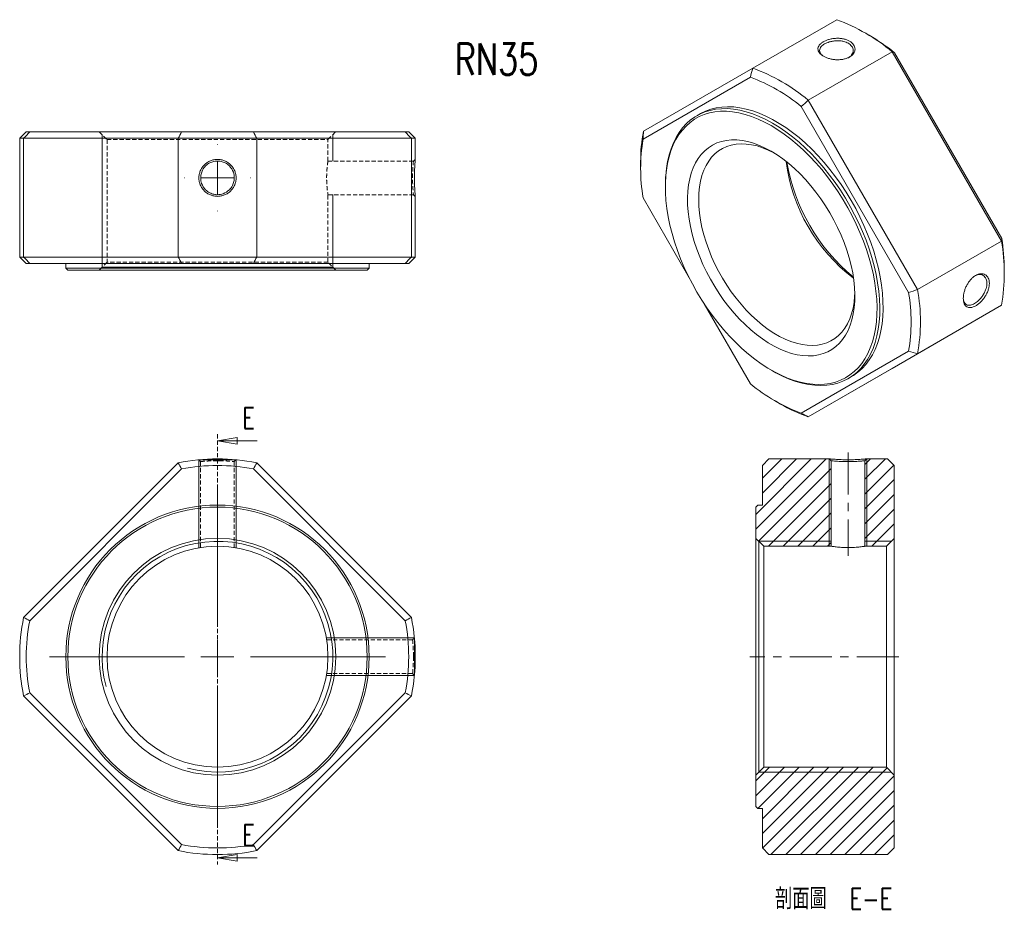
# Model space of a CAD drawing. Header units: millimetres. Extents: x -3 to 296, y -58 to 213.
import ezdxf

# ---------------------------------------------------------------- set-up
doc = ezdxf.new("R2010")
doc.units = ezdxf.units.MM
doc.linetypes.add('CENTERX2', pattern=[20.32, 12.7, -2.54, 2.54, -2.54])
doc.linetypes.add('HIDDEN', pattern=[1.905, 1.27, -0.635])
doc.layers.get('0').update_dxf_attribs({"lineweight": 18})
doc.layers.add('FORMAT', color=7, linetype='Continuous', lineweight=18)
doc.styles.add('SLDTEXTSTYLE0', font='txt.shx', dxfattribs={"width": 0.75})
doc.styles.add('SLDTEXTSTYLE1', font='txt.shx', dxfattribs={"width": 0.75, "bigfont": 'bigfont.shx'})

# ---------------------------------------------------------------- blocks, each defined once
blk = doc.blocks.new('SW_CENTERMARKSYMBOL_0')
at = {"layer": 'FORMAT', "color": 0}
for p, q in [((0, 10), (0, 51)), ((0, 0), (0, 5)), ((-10, 0), (-51, 0)), ((0, 0), (-5, 0)), ((0, 0), (0, -5)), ((0, 0), (5, 0)), ((10, 0), (51, 0)), ((0, -10), (0, -51))]:
    blk.add_line(p, q, dxfattribs=at)
blk = doc.blocks.new('_CLOSED')
at = {"color": 0, "linetype": 'ByBlock', "lineweight": -2}
for p, q in [((-1, 0.166667), (0, 0)), ((-1, 0.166667), (-1, -0.166667)), ((0, 0), (-1, -0.166667)), ((0, 0), (-1, 0))]:
    blk.add_line(p, q, dxfattribs=at)
blk = doc.blocks.new('SW_CENTERMARKSYMBOL_1')
at = {"layer": 'FORMAT', "color": 0}
for p, q in [((0, 10), (0, 10.1)), ((0, 0), (0, 5)), ((-10, 0), (-10.1, 0)), ((0, 0), (-5, 0)), ((0, 0), (0, -5)), ((0, 0), (5, 0)), ((10, 0), (10.1, 0)), ((0, -10), (0, -10.1))]:
    blk.add_line(p, q, dxfattribs=at)
blk = doc.blocks.new('SW_NOTE_0')
at = {"layer": 'FORMAT', "color": 0, "char_height": 6.35, "attachment_point": 2}
for s, insert, width, style in [('\\M+19655\\M+196CA\\M+19AA4', (12.5, 8.19), 35.2954, 'SLDTEXTSTYLE1'), ('E-E', (33.73, 8.19), 25.4, 'SLDTEXTSTYLE0')]:
    blk.add_mtext(s, dxfattribs=dict(at, insert=insert, width=width, style=style))

msp = doc.modelspace()

# ---------------------------------------------------------------- hatches: boundary and pattern name
at = {"linetype": 'Continuous', "lineweight": 0}
h = msp.add_hatch(dxfattribs=at)
h.set_pattern_fill('ANSI31', style=0, pattern_type=0)
h.paths.add_polyline_path([(220.93, 66.02), (220.33, 65.42), (220.33, 55.92), (222.73, 53.52), (243.23, 53.52), (243.23, 79.47), (242.73, 80.02), (224.33, 80.02), (222.33, 78.02), (222.33, 66.02)], flags=0)
h = msp.add_hatch(dxfattribs=at)
h.set_pattern_fill('ANSI31', style=0, pattern_type=0)
h.paths.add_polyline_path([(253.43, 79.47), (253.43, 53.52), (259.93, 53.52), (262.33, 55.92), (262.33, 78.02), (260.33, 80.02), (253.92, 80.02)], flags=0)
h = msp.add_hatch(dxfattribs=at)
h.set_pattern_fill('ANSI31', style=0, pattern_type=0)
h.paths.add_polyline_path([(220.33, -25.38), (220.93, -25.98), (222.33, -25.98), (222.33, -37.98), (224.33, -39.98), (260.33, -39.98), (262.33, -37.98), (262.33, -15.88), (259.93, -13.48), (222.73, -13.48), (220.33, -15.88)], flags=0)

# ---------------------------------------------------------------- linework, layer by layer
at = {"color": 7, "linetype": 'Continuous', "lineweight": 15}
for p, q in [((219.41, 198.53), (244.87, 213.22)), ((254.71, 208.52), (253.29, 209.33)), ((261.7, 203.51), (236.25, 188.81)), ((294.87, 146.06), (261.7, 203.51)), ((262.42, 203.22), (294.98, 146.83)), ((186.25, 179.38), (219.41, 198.53)), ((218.69, 195.8), (186.14, 177)), ((236.25, 188.81), (269.41, 131.36)), ((266.69, 130.5), (234.14, 186.89)), ((203.42, 184.67), (202.43, 184.1)), ((-0.96, 179.25), (-2.96, 177.25)), ((-0.96, 179.25), (0.08, 179.25)), ((0.08, 179.25), (46.12, 179.25)), ((46.12, 179.25), (67.96, 179.25)), ((67.96, 179.25), (114.01, 179.25)), ((114.01, 179.25), (115.04, 179.25)), ((117.04, 177.25), (115.04, 179.25)), ((-2.96, 177.25), (-2.96, 141.25)), ((-1.76, 177.25), (-2.96, 177.25)), ((45.14, 177.25), (-1.76, 177.25)), ((-1.76, 177.25), (-1.76, 141.25)), ((68.95, 177.25), (45.14, 177.25)), ((45.14, 141.25), (45.14, 177.25)), ((68.95, 177.25), (68.95, 141.25)), ((115.85, 177.25), (68.95, 177.25)), ((115.85, 141.25), (115.85, 177.25)), ((117.04, 177.25), (115.85, 177.25)), ((117.04, 170.85), (117.04, 177.25)), ((185.4, 170.14), (185.4, 168.51)), ((192.9, 163.04), (192.9, 162.55)), ((117.04, 141.25), (117.04, 159.65)), ((186.14, 159.17), (200.14, 134.91)), ((269.41, 131.36), (294.87, 146.06)), ((-2.96, 141.25), (-0.96, 139.25)), ((-2.96, 141.25), (-1.76, 141.25)), ((-1.76, 141.25), (45.14, 141.25)), ((45.14, 141.25), (68.95, 141.25)), ((68.95, 141.25), (115.85, 141.25)), ((115.04, 139.25), (117.04, 141.25)), ((115.85, 141.25), (117.04, 141.25)), ((0.08, 139.25), (-0.96, 139.25)), ((46.12, 139.25), (0.08, 139.25)), ((11.04, 139.25), (11.04, 137.85)), ((11.04, 137.85), (11.64, 137.25)), ((11.04, 137.85), (57.04, 137.85)), ((67.96, 139.25), (46.12, 139.25)), ((57.04, 137.85), (103.04, 137.85)), ((114.01, 139.25), (67.96, 139.25)), ((102.44, 137.25), (103.04, 137.85)), ((103.04, 137.85), (103.04, 139.25)), ((115.04, 139.25), (114.01, 139.25)), ((295.71, 135.85), (295.71, 137.49)), ((57.04, 137.25), (11.64, 137.25)), ((102.44, 137.25), (57.04, 137.25)), ((204.69, 127.04), (218.69, 102.78)), ((261.7, 107.47), (294.87, 126.62)), ((294.87, 126.62), (269.41, 111.93)), ((234.14, 93.86), (266.69, 112.67)), ((269.41, 111.93), (236.25, 92.77)), ((224.99, 106.95), (225.42, 106.7)), ((236.25, 92.77), (261.7, 107.47)), ((248.42, 104.42), (249.41, 105)), ((226.41, 97.48), (227.82, 96.66)), ((-1.76, 31.92), (45.14, 78.83)), ((68.95, 78.83), (115.85, 31.92)), ((222.33, 78.02), (224.33, 80.02)), ((222.33, 78.02), (222.33, 66.02)), ((242.73, 80.02), (224.33, 80.02)), ((242.73, 80.02), (243.23, 79.47)), ((243.23, 53.52), (243.23, 79.47)), ((253.43, 79.47), (253.92, 80.02)), ((253.43, 79.47), (253.43, 53.52)), ((260.33, 80.02), (253.92, 80.02)), ((260.33, 80.02), (262.33, 78.02)), ((262.33, 55.92), (262.33, 78.02)), ((46.12, 76.98), (0.08, 30.94)), ((114.01, 30.94), (67.96, 76.98)), ((220.33, 65.42), (220.93, 66.02)), ((222.33, 66.02), (220.93, 66.02)), ((220.33, 65.42), (220.33, 55.92)), ((222.73, 53.52), (220.33, 55.92)), ((220.33, -15.88), (220.33, 55.92)), ((262.33, 55.92), (259.93, 53.52)), ((262.33, 55.92), (262.33, -15.88)), ((222.73, 53.52), (222.73, -13.48)), ((222.73, 53.52), (243.23, 53.52)), ((253.43, 53.52), (259.93, 53.52)), ((259.93, -13.48), (259.93, 53.52)), ((0.08, 9.1), (46.12, -36.94)), ((67.96, -36.94), (114.01, 9.1)), ((45.14, -38.79), (-1.76, 8.12)), ((115.85, 8.12), (68.95, -38.79)), ((220.33, -15.88), (222.73, -13.48)), ((259.93, -13.48), (222.73, -13.48)), ((259.93, -13.48), (262.33, -15.88)), ((220.33, -15.88), (220.33, -25.38)), ((262.33, -37.98), (262.33, -15.88)), ((220.93, -25.98), (220.33, -25.38)), ((220.93, -25.98), (222.33, -25.98)), ((222.33, -25.98), (222.33, -37.98)), ((224.33, -39.98), (222.33, -37.98)), ((262.33, -37.98), (260.33, -39.98)), ((224.33, -39.98), (260.33, -39.98))]:
    msp.add_line(p, q, dxfattribs=at)
at = {"color": 7, "linetype": 'HIDDEN', "lineweight": 0}
for p, q in [((21.14, 179.25), (23.54, 176.85)), ((90.54, 176.85), (92.94, 179.25)), ((23.54, 176.85), (90.54, 176.85)), ((23.54, 176.85), (23.54, 139.65)), ((90.54, 170.35), (90.54, 176.85)), ((116.49, 170.35), (90.54, 170.35)), ((117.04, 170.85), (116.49, 170.35)), ((90.53, 160.15), (116.49, 160.15)), ((90.54, 139.65), (90.54, 160.21)), ((116.49, 160.15), (117.04, 159.65)), ((23.54, 139.65), (21.14, 137.25)), ((90.54, 139.65), (23.54, 139.65)), ((92.94, 137.25), (90.54, 139.65)), ((57.04, 87.49), (57.04, -42.98)), ((51.39, 79.75), (51.94, 79.2)), ((51.94, 79.2), (51.94, 53.14)), ((58.37, 79.44), (57.04, 79.47)), ((62.14, 79.2), (62.69, 79.75)), ((62.14, 53.13), (62.14, 79.2)), ((116.23, 25.12), (90.16, 25.12)), ((116.78, 25.67), (116.23, 25.12)), ((116.49, 20.02), (116.47, 21.35)), ((90.15, 14.92), (116.23, 14.92)), ((116.23, 14.92), (116.78, 14.37))]:
    msp.add_line(p, q, dxfattribs=at)
at = {"color": 7, "linetype": 'Continuous', "lineweight": 0}
for p, q in [((69.04, 85.49), (57.04, 85.49)), ((69.04, -40.98), (57.04, -40.98))]:
    msp.add_line(p, q, dxfattribs=at)
at = {"color": 7, "linetype": 'Continuous', "lineweight": 15}
for points in [[(192.9, 163.04), (192.9, 163.62), (193, 165.9), (193.22, 168.1), (193.56, 170.2), (194.03, 172.2), (194.62, 174.1), (195.33, 175.88), (196.15, 177.53), (197.09, 179.06), (198.14, 180.46), (199.29, 181.71), (200.54, 182.82), (201.89, 183.78), (203.34, 184.59), (204.86, 185.24), (206.47, 185.73), (208.15, 186.06), (209.9, 186.23), (211.7, 186.24), (213.56, 186.08), (215.47, 185.77), (217.41, 185.29), (219.39, 184.66), (221.39, 183.86), (223.4, 182.92), (225.42, 181.82)], [(225, 181.09), (223, 182.17), (221.02, 183.1), (219.04, 183.88), (217.09, 184.51), (215.17, 184.98), (213.29, 185.29), (211.46, 185.45), (209.67, 185.44), (207.95, 185.27), (206.29, 184.94), (204.71, 184.46), (203.2, 183.82), (201.78, 183.02), (200.44, 182.07), (199.21, 180.98), (198.07, 179.74), (197.03, 178.36), (196.11, 176.86), (195.29, 175.22), (194.59, 173.46), (194.01, 171.59), (193.55, 169.62), (193.21, 167.54), (192.99, 165.37), (192.9, 163.12), (192.93, 160.8), (193.09, 158.41), (193.37, 155.97), (193.77, 153.48), (194.29, 150.95), (194.93, 148.4), (195.69, 145.83), (196.56, 143.25), (197.54, 140.67), (198.62, 138.11), (199.81, 135.57), (201.1, 133.07), (202.48, 130.6), (203.94, 128.19), (205.49, 125.84), (207.11, 123.56), (208.8, 121.36), (210.56, 119.25), (212.37, 117.23), (214.23, 115.31), (216.13, 113.51), (218.07, 111.83), (220.03, 110.26), (222.01, 108.83), (224, 107.54), (226, 106.39), (227.99, 105.38), (229.97, 104.52), (231.93, 103.82), (233.87, 103.27), (235.77, 102.88), (237.63, 102.65), (239.44, 102.57), (241.2, 102.66), (242.89, 102.91), (244.51, 103.32), (246.06, 103.88), (247.52, 104.6), (248.9, 105.47), (250.19, 106.49), (251.38, 107.66), (252.46, 108.97), (253.44, 110.41), (254.31, 111.98), (255.07, 113.68), (255.71, 115.49), (256.23, 117.42), (256.63, 119.44), (256.91, 121.57), (257.07, 123.78), (257.1, 126.06), (257.01, 128.42), (256.79, 130.84), (256.45, 133.31), (255.99, 135.82), (255.41, 138.36), (254.71, 140.92), (253.89, 143.5), (252.97, 146.07), (251.93, 148.64), (250.79, 151.2), (249.56, 153.72), (248.22, 156.21), (246.8, 158.64), (245.29, 161.03), (243.71, 163.34), (242.05, 165.59), (240.33, 167.74), (238.54, 169.81), (236.71, 171.78), (234.83, 173.64), (232.91, 175.38), (230.96, 177.01), (228.98, 178.5), (227, 179.86), (225, 181.09)], [(249.41, 105), (249.94, 105.32), (251.3, 106.28), (252.55, 107.39), (253.7, 108.64), (254.75, 110.03), (255.69, 111.56), (256.51, 113.22), (257.22, 115), (257.81, 116.89), (258.28, 118.9), (258.62, 121), (258.84, 123.2), (258.94, 125.47), (258.91, 127.83), (258.75, 130.25), (258.47, 132.73), (258.06, 135.25), (257.53, 137.81), (256.88, 140.4), (256.12, 143), (255.23, 145.61), (254.24, 148.22), (253.14, 150.82), (251.93, 153.39), (250.63, 155.93), (249.23, 158.43), (247.75, 160.87), (246.18, 163.25), (244.54, 165.56), (242.82, 167.79), (241.05, 169.93), (239.21, 171.98), (237.33, 173.92), (235.4, 175.74), (233.44, 177.45), (231.45, 179.03), (229.45, 180.48), (227.43, 181.79), (225.4, 182.96), (223.38, 183.98), (221.38, 184.85), (219.39, 185.56), (217.43, 186.12), (215.5, 186.52), (213.62, 186.75), (211.78, 186.83), (210.01, 186.74), (208.29, 186.49), (206.65, 186.07), (205.08, 185.5), (203.59, 184.77), (203.42, 184.67)], [(225.42, 181.82), (227.45, 180.58), (229.46, 179.2), (231.46, 177.69), (233.44, 176.04), (235.38, 174.27), (237.29, 172.39), (239.15, 170.4), (240.95, 168.3), (242.7, 166.12), (244.38, 163.84), (245.99, 161.5), (247.51, 159.08), (248.95, 156.61), (250.31, 154.09), (251.56, 151.54), (252.71, 148.95), (253.76, 146.35), (254.7, 143.74), (255.52, 141.13), (256.23, 138.53), (256.82, 135.95), (257.29, 133.41), (257.63, 130.91), (257.85, 128.46), (257.95, 126.07), (257.92, 123.75), (257.76, 121.52), (257.48, 119.36), (257.07, 117.31), (256.54, 115.36), (255.89, 113.52), (255.13, 111.8), (254.24, 110.21), (253.25, 108.75), (252.15, 107.42), (250.94, 106.24), (249.64, 105.21), (248.24, 104.32), (246.76, 103.59), (245.19, 103.02), (243.55, 102.61), (241.83, 102.36), (240.06, 102.27), (238.22, 102.34), (236.34, 102.58), (234.41, 102.98), (232.45, 103.53), (230.46, 104.25), (228.46, 105.12), (226.44, 106.14), (225.42, 106.7)], [(225, 173.33), (226.79, 172.22), (228.57, 170.98), (230.34, 169.6), (232.07, 168.09), (233.78, 166.46), (235.43, 164.72), (237.04, 162.87), (238.59, 160.94), (240.07, 158.91), (241.47, 156.82), (242.79, 154.66), (244.02, 152.44), (245.16, 150.19), (246.2, 147.9), (247.13, 145.6), (247.95, 143.29), (248.66, 140.98), (249.25, 138.68), (249.72, 136.41), (250.07, 134.18), (250.29, 132), (250.38, 129.88), (250.35, 127.83), (250.19, 125.86), (249.91, 123.98), (249.5, 122.2), (248.97, 120.53), (248.32, 118.98), (247.56, 117.55), (246.68, 116.25), (245.69, 115.09), (244.61, 114.08), (243.42, 113.21), (242.14, 112.5), (240.78, 111.95), (239.34, 111.55), (237.82, 111.32), (236.24, 111.25), (234.61, 111.34), (232.93, 111.59), (231.21, 112.01), (229.46, 112.59), (227.68, 113.32), (225.9, 114.21), (224.1, 115.24), (222.32, 116.42), (220.54, 117.73), (218.79, 119.18), (217.07, 120.75), (215.39, 122.43), (213.76, 124.23), (212.18, 126.12), (210.66, 128.1), (209.22, 130.16), (207.86, 132.29), (206.58, 134.48), (205.39, 136.71), (204.31, 138.99), (203.32, 141.28), (202.44, 143.59), (201.68, 145.91), (201.03, 148.21), (200.5, 150.49), (200.09, 152.74), (199.81, 154.95), (199.65, 157.1), (199.62, 159.19), (199.71, 161.2), (199.93, 163.12), (200.28, 164.96), (200.75, 166.68), (201.34, 168.29), (202.05, 169.79), (202.87, 171.15), (203.8, 172.38), (204.84, 173.47), (205.98, 174.41), (207.21, 175.2), (208.53, 175.83), (209.93, 176.31), (211.41, 176.62), (212.96, 176.78), (214.57, 176.76), (216.22, 176.59), (217.93, 176.25), (219.66, 175.76), (221.43, 175.1), (223.21, 174.29), (225, 173.33)], [(225.87, 172.81), (225.83, 172.83), (224.11, 173.68), (222.39, 174.38), (220.71, 174.92), (219.05, 175.3), (217.43, 175.52), (215.87, 175.58), (214.36, 175.47), (212.91, 175.2), (211.54, 174.77), (210.26, 174.18), (209.05, 173.44), (207.95, 172.54), (206.94, 171.5), (206.04, 170.31), (205.25, 168.99), (204.57, 167.54), (204.01, 165.97), (203.58, 164.29), (203.26, 162.51), (203.07, 160.63), (203.01, 158.67)], [(203.01, 158.67), (203.07, 156.64), (203.26, 154.54), (203.58, 152.4), (204.01, 150.21), (204.57, 148), (205.25, 145.77), (206.04, 143.53), (206.94, 141.31), (207.95, 139.1), (209.05, 136.93), (210.26, 134.8), (211.54, 132.72), (212.91, 130.71), (214.36, 128.77), (215.87, 126.92), (217.43, 125.17), (219.05, 123.52), (220.71, 121.99), (222.39, 120.58), (224.11, 119.3), (225.83, 118.16), (227.56, 117.16), (229.29, 116.31), (231, 115.61), (232.69, 115.07), (234.35, 114.69), (235.96, 114.47), (237.53, 114.42), (239.04, 114.52), (240.48, 114.79), (241.85, 115.22), (243.14, 115.81), (244.34, 116.56), (245.45, 117.46), (246.45, 118.5), (247.35, 119.68), (248.15, 121), (248.82, 122.45), (249.38, 124.02), (249.82, 125.7), (250.13, 127.49), (250.32, 129.36), (250.37, 130.37)]]:
    msp.add_lwpolyline(points, dxfattribs=at)
for radius in [46, 45.4, 35.9, 33.5]:
    msp.add_circle((57.04, 20.02), radius, dxfattribs=at)
for centre, radius, start, end in [((225.57, 160.35), 56.28, 50.0591, 69.9463), ((223.27, 154.5), 62.49, 51.2138, 59.8031), ((200.11, 145.66), 56.28, 50.0591, 69.9463), ((199.57, 144.84), 54.43, 50.5759, 69.4295), ((233.73, 170.38), 48.33, 169.2773, 180.2852), ((239.85, 168.09), 54.45, 170.5747, 189.4253), ((282.24, 177.06), 53.17, 187.3464, 232.6482), ((286.76, 179.67), 57.8, 189.5687, 230.4259), ((233.21, 137.28), 62.5, 0.192, 8.7877), ((239.42, 136.34), 56.3, 350.058, 9.942), ((212.98, 121.58), 54.45, 350.5747, 9.4253), ((213.96, 121.65), 56.3, 350.058, 9.942), ((253.26, 144.83), 54.43, 230.5759, 249.4295), ((252.57, 139.19), 49.2, 239.8074, 250.6283), ((57.04, 20.02), 60, 78.5573, 101.4427), ((57.04, 20.02), 58, 79.1484, 100.8516), ((57.04, 20.02), 60, 168.5573, 191.4427), ((57.04, 20.02), 58, 169.1484, 190.8516), ((57.04, 20.02), 58, 349.1484, 10.8516), ((57.04, 20.02), 60, 348.5573, 11.4427), ((57.04, 20.02), 60, 258.5573, 281.4427), ((57.04, 20.02), 58, 259.1484, 280.8516)]:
    msp.add_arc(centre, radius, start, end, dxfattribs=at)
at = {"color": 7, "linetype": 'HIDDEN', "lineweight": 0}
msp.add_arc((165.56, 165.25), 49.33, 174.0659, 185.9342, dxfattribs=at)
at = {"color": 7, "linetype": 'Continuous', "lineweight": 15}
for points, knots in [([(248.76, 206.73), (249.02, 206.57), (249.49, 206.24), (250.01, 205.65), (250.35, 205), (250.46, 204.32), (250.36, 203.64), (250.03, 202.99), (249.52, 202.4), (248.82, 201.9), (247.97, 201.5), (246.99, 201.23), (245.93, 201.08), (244.83, 201.06), (243.72, 201.17), (242.66, 201.4), (241.67, 201.73), (240.81, 202.14), (240.1, 202.63), (239.58, 203.18), (239.25, 203.75), (239.14, 204.35), (239.24, 204.94), (239.57, 205.52), (240.08, 206.06), (240.78, 206.54), (241.63, 206.95), (242.62, 207.27), (243.68, 207.5), (244.78, 207.6), (245.88, 207.58), (246.94, 207.42), (247.92, 207.14), (248.5, 206.88), (248.76, 206.73)], [0, 0, 0, 0, 0.885144, 1.779525, 2.673143, 3.555694, 4.436082, 5.325704, 6.213178, 7.090593, 7.966188, 8.854732, 9.742426, 10.622678, 11.504456, 12.400439, 13.297763, 14.184498, 15.069153, 15.96391, 16.855737, 17.737786, 18.617988, 19.506779, 20.394784, 21.27215, 22.148492, 23.037841, 23.926156, 24.80726, 25.688434, 26.581702, 27.476061, 28.360253, 28.360253, 28.360253, 28.360253]), ([(248.41, 206.07), (247.95, 206.28), (247.22, 206.62), (245.95, 206.82), (244.8, 206.85), (243.65, 206.73), (242.39, 206.43), (241.12, 205.89), (240.23, 205.18), (239.79, 204.5), (239.65, 203.88), (239.79, 203.27), (240.15, 202.66), (240.64, 202.32), (240.9, 202.14)], [0, 0, 0, 0, 1.386356, 2.22984, 3.171804, 4.116451, 4.961378, 6.346891, 7.732483, 8.57713, 9.521284, 10.463966, 11.307719, 12.295927, 12.295927, 12.295927, 12.295927]), ([(248.4, 201.69), (248.4, 201.69), (248.88, 201.87), (249.35, 202.41), (249.81, 203.17), (249.95, 203.88), (249.81, 204.59), (249.38, 205.37), (248.78, 205.8), (248.41, 206.07)], [0, 0, 0, 0, 0.000692, 1.212283, 1.951138, 2.77719, 3.601712, 4.34001, 5.553401, 5.553401, 5.553401, 5.553401]), ([(57.04, 170.85), (57.41, 170.85), (58.15, 170.77), (59.22, 170.45), (60.2, 169.93), (61.06, 169.23), (61.77, 168.38), (62.29, 167.4), (62.62, 166.34), (62.73, 165.25), (62.62, 164.15), (62.29, 163.09), (61.77, 162.12), (61.07, 161.26), (60.21, 160.57), (59.22, 160.05), (58.15, 159.72), (57.04, 159.61), (55.93, 159.72), (54.87, 160.05), (53.88, 160.57), (53.02, 161.27), (52.32, 162.12), (51.8, 163.1), (51.47, 164.15), (51.36, 165.25), (51.47, 166.35), (51.8, 167.41), (52.32, 168.38), (53.03, 169.23), (53.89, 169.93), (54.87, 170.45), (55.94, 170.77), (56.68, 170.85), (57.04, 170.85)], [0, 0, 0, 0, 1.10214, 2.215781, 3.328471, 4.427383, 5.5236, 6.631315, 7.736356, 8.828872, 9.919122, 11.025495, 12.130809, 13.226858, 14.324806, 15.440442, 16.557748, 17.661869, 18.763399, 19.877509, 20.987969, 22.086254, 23.182241, 24.288921, 25.394623, 26.487078, 27.578258, 28.685633, 29.791721, 30.888831, 31.986027, 33.098282, 34.211895, 35.312849, 35.312849, 35.312849, 35.312849]), ([(57.04, 170.35), (56.67, 170.35), (55.86, 170.26), (54.59, 169.8), (53.38, 168.91), (52.49, 167.7), (52.03, 166.44), (51.88, 165.04), (52.17, 163.33), (53.19, 161.72), (54.59, 160.7), (55.85, 160.24), (57.25, 160.08), (58.96, 160.38), (60.57, 161.4), (61.59, 162.8), (62.06, 164.06), (62.21, 165.46), (61.92, 167.16), (60.89, 168.78), (59.5, 169.8), (58.23, 170.26), (57.42, 170.35), (57.04, 170.35)], [0, 0, 0, 0, 1.114322, 2.448852, 4.003345, 5.561984, 6.89789, 8.010798, 9.759109, 12.002465, 13.558035, 14.892637, 16.006018, 17.761036, 20.005272, 21.562169, 22.89679, 24.008875, 25.757018, 28.001212, 29.557145, 30.892856, 32.008096, 32.008096, 32.008096, 32.008096]), ([(117.04, 159.65), (117.04, 159.67), (117.04, 159.71), (117.01, 160.05), (116.96, 160.56), (116.91, 161.26), (116.86, 162.12), (116.81, 163.09), (116.78, 164.15), (116.77, 165.25), (116.78, 166.35), (116.81, 167.4), (116.86, 168.38), (116.91, 169.23), (116.96, 169.93), (117.01, 170.44), (117.04, 170.78), (117.04, 170.82), (117.04, 170.85)], [0, 0, 0, 0, 0.699964, 1.407233, 2.113898, 2.811812, 3.508014, 4.21152, 4.913327, 5.607179, 6.299592, 7.002244, 7.704225, 8.400321, 9.097623, 9.806158, 10.515755, 11.213042, 11.213042, 11.213042, 11.213042]), ([(283.27, 128.67), (283.27, 128.97), (283.31, 129.61), (283.52, 130.62), (283.86, 131.66), (284.31, 132.67), (284.88, 133.61), (285.54, 134.45), (286.27, 135.17), (287.03, 135.71), (287.82, 136.06), (288.59, 136.21), (289.31, 136.17), (289.95, 135.92), (290.48, 135.48), (290.88, 134.87), (291.13, 134.11), (291.21, 133.25), (291.13, 132.3), (290.88, 131.31), (290.48, 130.32), (289.95, 129.35), (289.31, 128.45), (288.59, 127.64), (287.82, 126.95), (287.03, 126.42), (286.26, 126.06), (285.54, 125.88), (284.88, 125.89), (284.31, 126.1), (283.86, 126.5), (283.52, 127.07), (283.31, 127.8), (283.27, 128.37), (283.27, 128.67)], [0, 0, 0, 0, 0.885181, 1.779598, 2.673253, 3.555841, 4.436264, 5.325923, 6.213434, 7.090885, 7.966517, 8.855097, 9.742827, 10.623116, 11.50493, 12.40095, 13.298311, 14.185083, 15.069774, 15.964568, 16.856431, 17.738517, 18.618755, 19.507583, 20.395624, 21.273027, 22.149405, 23.03879, 23.927142, 24.808283, 25.689493, 26.582797, 27.477193, 28.361421, 28.361421, 28.361421, 28.361421]), ([(283.28, 128.73), (283.31, 128.41), (283.36, 127.82), (283.71, 127.21), (284.17, 126.78), (284.77, 126.59), (285.58, 126.63), (286.64, 127.05), (287.74, 127.87), (288.63, 128.82), (289.31, 129.75), (289.86, 130.75), (290.31, 131.95), (290.52, 133.3), (290.31, 134.45), (289.86, 135.22), (289.31, 135.69), (288.63, 135.93), (287.74, 135.95), (287.07, 135.64), (286.65, 135.45)], [0, 0, 0, 0, 0.944075, 1.751265, 2.652698, 3.556699, 4.36527, 5.691167, 7.01714, 7.825443, 8.728972, 9.631092, 10.43854, 11.764468, 13.095528, 13.904727, 14.808041, 15.711013, 16.518752, 17.842833, 17.842833, 17.842833, 17.842833]), ([(242.73, 80.02), (242.73, 80.02), (242.73, 80.02), (242.8, 80.01), (243.13, 79.98), (243.64, 79.94), (244.34, 79.89), (245.19, 79.83), (246.17, 79.79), (247.23, 79.76), (248.33, 79.75), (249.43, 79.76), (250.48, 79.79), (251.46, 79.83), (252.31, 79.89), (253.01, 79.94), (253.44, 79.98), (253.69, 80), (253.83, 80.01), (253.91, 80.02), (253.92, 80.02), (253.92, 80.02)], [0, 0, 0, 0, 0.003916, 0.703367, 1.410806, 2.115928, 2.813319, 3.50925, 4.211972, 4.914072, 5.60776, 6.30064, 7.003802, 7.706148, 8.402792, 9.099492, 9.805753, 10.162421, 10.513709, 10.862981, 11.213657, 11.213657, 11.213657, 11.213657]), ([(253.43, 79.47), (253.42, 79.47), (253.42, 79.47), (253.39, 79.46), (253.33, 79.45), (253.25, 79.45), (253.13, 79.43), (252.98, 79.42), (252.78, 79.4), (252.55, 79.38), (252.26, 79.36), (251.7, 79.32), (250.78, 79.26), (249.51, 79.21), (248.12, 79.19), (246.41, 79.23), (244.8, 79.32), (243.78, 79.41), (243.32, 79.45), (243.23, 79.47), (243.23, 79.47), (243.23, 79.47)], [0, 0, 0, 0, 0.198756, 0.410214, 0.634383, 0.871273, 1.12089, 1.383239, 1.658327, 1.946157, 2.246732, 2.560056, 3.554041, 4.405984, 5.115716, 6.23066, 7.661307, 8.653336, 9.504447, 10.21448, 10.218037, 10.218037, 10.218037, 10.218037]), ([(253.43, 53.52), (253.43, 53.52), (253.39, 53.51), (253.26, 53.49), (253.16, 53.48), (252.91, 53.44), (252.75, 53.42), (252.38, 53.38), (252.17, 53.35), (251.7, 53.3), (251.44, 53.27), (250.88, 53.23), (250.59, 53.2), (249.97, 53.17), (249.65, 53.15), (248.99, 53.13), (248.66, 53.13), (247.99, 53.13), (247.66, 53.13), (247, 53.15), (246.68, 53.17), (246.07, 53.2), (245.77, 53.23), (245.22, 53.27), (244.96, 53.3), (244.48, 53.35), (244.27, 53.38), (243.9, 53.42), (243.74, 53.44), (243.49, 53.48), (243.39, 53.49), (243.26, 53.51), (243.23, 53.52), (243.23, 53.52)], [0, 0, 0, 0, 0.639973, 0.639973, 1.279946, 1.279946, 1.919919, 1.919919, 2.559892, 2.559892, 3.199865, 3.199865, 3.839838, 3.839838, 4.479811, 4.479811, 5.119784, 5.119784, 5.759757, 5.759757, 6.39973, 6.39973, 7.039703, 7.039703, 7.679676, 7.679676, 8.31965, 8.31965, 8.959623, 8.959623, 9.599596, 9.599596, 10.239569, 10.239569, 10.239569, 10.239569])]:
    msp.add_open_spline(points, degree=3, knots=knots, dxfattribs=at)
for points in [[(262.42, 203.22), (262.18, 203.32), (261.94, 203.41), (261.7, 203.51)], [(218.69, 195.8), (218.93, 196.71), (219.17, 197.62), (219.41, 198.53)], [(234.14, 186.89), (234.84, 187.53), (235.54, 188.17), (236.25, 188.81)], [(-1.76, 177.25), (-1.15, 177.91), (-0.53, 178.58), (0.08, 179.25)], [(45.14, 177.25), (45.47, 177.91), (45.8, 178.58), (46.12, 179.25)], [(67.96, 179.25), (68.29, 178.58), (68.62, 177.91), (68.95, 177.25)], [(115.85, 177.25), (115.24, 177.91), (114.62, 178.58), (114.01, 179.25)], [(186.25, 179.38), (186.21, 178.58), (186.17, 177.79), (186.14, 177)], [(294.87, 146.06), (294.91, 146.31), (294.94, 146.57), (294.98, 146.83)], [(-1.76, 141.25), (-1.15, 140.58), (-0.53, 139.91), (0.08, 139.25)], [(46.12, 139.25), (45.8, 139.91), (45.47, 140.58), (45.14, 141.25)], [(67.96, 139.25), (68.29, 139.91), (68.62, 140.58), (68.95, 141.25)], [(114.01, 139.25), (114.62, 139.91), (115.24, 140.58), (115.85, 141.25)], [(266.69, 130.5), (267.6, 130.78), (268.51, 131.07), (269.41, 131.36)], [(266.69, 112.67), (267.6, 112.42), (268.51, 112.17), (269.41, 111.93)], [(234.14, 93.86), (234.84, 93.5), (235.54, 93.14), (236.25, 92.77)], [(46.12, 76.98), (45.8, 77.6), (45.47, 78.21), (45.14, 78.83)], [(67.96, 76.98), (68.29, 77.6), (68.62, 78.21), (68.95, 78.83)], [(-1.76, 31.92), (-1.15, 31.59), (-0.53, 31.26), (0.08, 30.94)], [(114.01, 30.94), (114.62, 31.26), (115.24, 31.59), (115.85, 31.92)], [(0.08, 9.1), (-0.53, 8.77), (-1.15, 8.45), (-1.76, 8.12)], [(114.01, 9.1), (114.62, 8.77), (115.24, 8.45), (115.85, 8.12)], [(46.12, -36.94), (45.8, -37.56), (45.47, -38.17), (45.14, -38.79)], [(67.96, -36.94), (68.29, -37.56), (68.62, -38.17), (68.95, -38.79)]]:
    msp.add_open_spline(points, degree=3, dxfattribs=at)
at = {"color": 7, "linetype": 'HIDDEN', "lineweight": 0}
for points, knots in [([(90.54, 170.35), (90.54, 170.29), (90.52, 170.18), (90.4, 169.31), (90.26, 168.03), (90.16, 166.42), (90.14, 164.68), (90.22, 163.02), (90.35, 161.59), (90.48, 160.6), (90.55, 160.13), (90.54, 160.2), (90.53, 160.21)], [0, 0, 0, 0, 1.090358, 2.180417, 3.27825, 4.381561, 5.476298, 6.561762, 7.651715, 8.752864, 9.854578, 10.235116, 10.235116, 10.235116, 10.235116]), ([(51.94, 79.2), (52, 79.21), (52.09, 79.22), (52.69, 79.28), (53.4, 79.33), (54.31, 79.39), (55.51, 79.44), (57.04, 79.48), (58.57, 79.44), (59.78, 79.39), (60.69, 79.33), (61.4, 79.28), (62, 79.22), (62.09, 79.21), (62.14, 79.2)], [0, 0, 0, 0, 1.114151, 1.793882, 2.553693, 3.312319, 3.991331, 5.106353, 6.22569, 6.906176, 7.665805, 8.425147, 9.104405, 10.217631, 10.217631, 10.217631, 10.217631]), ([(116.23, 25.12), (116.23, 25.12), (116.22, 25.22), (116.25, 24.93), (116.3, 24.38), (116.36, 23.66), (116.42, 22.75), (116.47, 21.55), (116.48, 20.6), (116.49, 20.02)], [0, 0, 0, 0, 0.000878, 1.115515, 1.795246, 2.555196, 3.313738, 3.992956, 5.109249, 5.109249, 5.109249, 5.109249]), ([(116.49, 20.02), (116.48, 19.43), (116.47, 18.49), (116.42, 17.29), (116.36, 16.38), (116.3, 15.66), (116.25, 15.11), (116.22, 14.82), (116.23, 14.92), (116.23, 14.92)], [0, 0, 0, 0, 1.11582, 1.794706, 2.552853, 3.31316, 3.993207, 5.108349, 5.109257, 5.109257, 5.109257, 5.109257])]:
    msp.add_open_spline(points, degree=3, knots=knots, dxfattribs=at)
at = {"layer": 'FORMAT'}
for p, q in [((22.04, 178.35), (22.04, 138.15)), ((92.04, 170.35), (92.04, 178.35)), ((92.04, 138.15), (92.04, 160.21)), ((91.96, 138.15), (22.04, 138.15)), ((92.04, 138.15), (91.96, 138.15)), ((51.34, 79.75), (51.34, 53.03)), ((51.34, 79.75), (62.74, 79.75)), ((62.74, 53.03), (62.74, 79.75)), ((242.63, 53.52), (242.63, 80.02)), ((253.95, 80.01), (253.71, 79.99)), ((254.03, 80.02), (254.03, 53.52)), ((221.23, 55.02), (243.23, 55.02)), ((253.43, 55.02), (261.43, 55.02)), ((116.77, 25.72), (90.06, 25.72)), ((90.06, 14.32), (116.77, 14.32)), ((261.43, -14.98), (221.23, -14.98))]:
    msp.add_line(p, q, dxfattribs=at)
at = {"layer": 'FORMAT', "color": 7, "linetype": 'CENTERX2', "lineweight": 0}
for p, q in [((248.33, 81.91), (248.33, 50.61)), ((263.7, 20.02), (218.54, 20.02))]:
    msp.add_line(p, q, dxfattribs=at)
at = {"layer": 'FORMAT'}
for points in [[(221.23, 55.02), (221.23, 54.95), (221.23, 54.73), (221.23, 54.37), (221.23, 53.87), (221.23, 53.24), (221.23, 52.46), (221.23, 51.55), (221.23, 50.52), (221.23, 49.35), (221.23, 48.07), (221.23, 46.67), (221.23, 45.16), (221.23, 43.55), (221.23, 41.84), (221.23, 40.04), (221.23, 38.16), (221.23, 36.21), (221.23, 34.19), (221.23, 32.11), (221.23, 29.98), (221.23, 27.81), (221.23, 25.61), (221.23, 23.38), (221.23, 21.14), (221.23, 18.9), (221.23, 16.66), (221.23, 14.43), (221.23, 12.23), (221.23, 10.06), (221.23, 7.93), (221.23, 5.85), (221.23, 3.83), (221.23, 1.88), (221.23, -0.01), (221.23, -1.8), (221.23, -3.51), (221.23, -5.12), (221.23, -6.63), (221.23, -8.03), (221.23, -9.31), (221.23, -10.48), (221.23, -11.51), (221.23, -12.42), (221.23, -13.2), (221.23, -13.84), (221.23, -14.34), (221.23, -14.69), (221.23, -14.91), (221.23, -14.98)], [(116.77, 25.72), (116.77, 25.62), (116.77, 25.33), (116.77, 24.87), (116.77, 24.23), (116.77, 23.45), (116.77, 22.56), (116.77, 21.58), (116.77, 20.54), (116.77, 19.49), (116.77, 18.46), (116.77, 17.48), (116.77, 16.58), (116.77, 15.81), (116.77, 15.17), (116.77, 14.7), (116.77, 14.42), (116.77, 14.32)]]:
    msp.add_lwpolyline(points, dxfattribs=at)
msp.add_arc((57.04, 20.02), 35, 255, 195, dxfattribs=at)

# ---------------------------------------------------------------- block references
at = {"color": 7, "linetype": 'Continuous', "lineweight": 0, "xscale": 6, "yscale": 6, "rotation": 180}
for p in [(57.04, 85.49), (57.04, -40.98)]:
    msp.add_blockref('_CLOSED', p, dxfattribs=at)
at = {"layer": 'FORMAT', "color": 7}
for name, p in [('SW_CENTERMARKSYMBOL_1', (57.04, 165.25)), ('SW_CENTERMARKSYMBOL_0', (57.04, 20.02))]:
    msp.add_blockref(name, p, dxfattribs=at)
at = {"layer": 'FORMAT'}
msp.add_blockref('SW_NOTE_0', (221.5, -58.39), dxfattribs=at)

# ---------------------------------------------------------------- texts
at = {"color": 7, "linetype": 'Continuous', "char_height": 6.35, "width": 6.35, "attachment_point": 1, "style": 'SLDTEXTSTYLE0'}
for insert in [(64.5, 95.58), (64.5, -30.9)]:
    msp.add_mtext('E', dxfattribs=dict(at, insert=insert))
at = {"layer": 'FORMAT', "color": 7, "insert": (128.98, 206.01), "char_height": 9.525, "width": 52.3875, "attachment_point": 1, "style": 'SLDTEXTSTYLE0'}
msp.add_mtext('RN35', dxfattribs=at)

doc.saveas('drawing.dxf')
